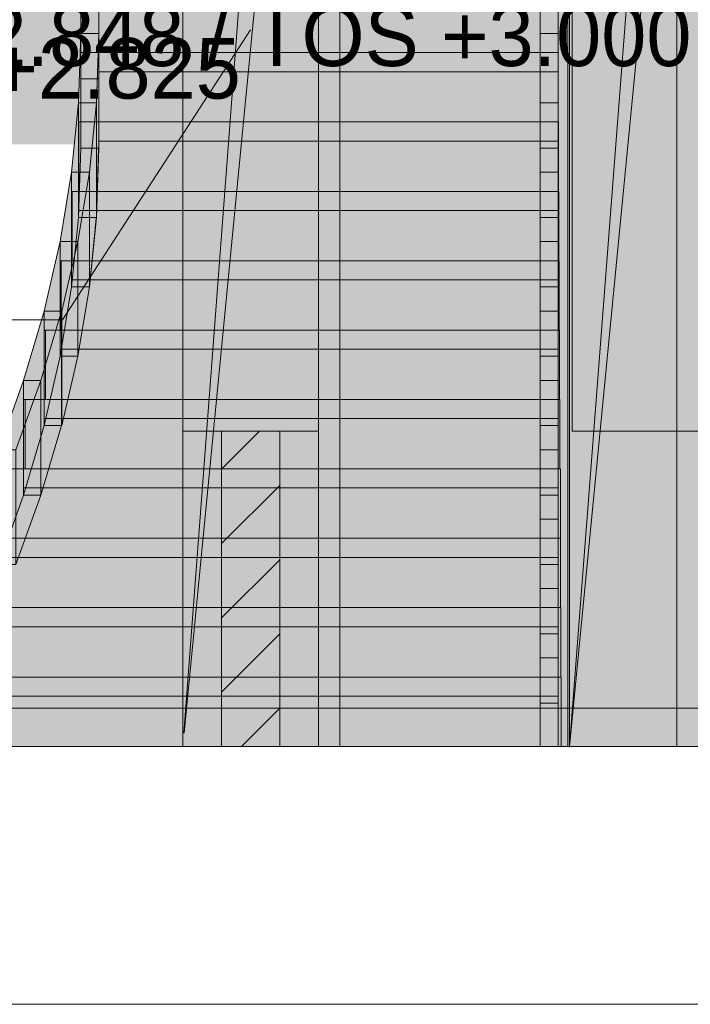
# Model space of a CAD drawing. Header units: millimetres. Extents: x -925 to 33700, y -14775 to 19578.
# Tile 58 of 163: x 11008 to 12764, y -775 to 1802. Entities that reach past the tile are written whole.
import ezdxf

# ---------------------------------------------------------------- set-up
doc = ezdxf.new("R2010")
doc.units = ezdxf.units.MM
doc.linetypes.add('DASHED', pattern=[1.524, 1.27, -0.254])
for name, color, linetype in [('FILL-C_BDBDBF', 7, 'Continuous'), ('FILL-EPS', 7, 'Continuous'), ('FILL-INK', 7, 'Continuous'), ('FILL-WHITE', 7, 'Continuous'), ('LINE-CORE', 7, 'Continuous'), ('LINE-INK', 7, 'Continuous'), ('LINE-STEEL-DASH', 7, 'DASHED'), ('LINE-STEEL_GREY', 7, 'Continuous'), ('TEXT-INK', 7, 'Continuous')]:
    doc.layers.add(name, color=color, linetype=linetype)

msp = doc.modelspace()

# ---------------------------------------------------------------- hatches: boundary and pattern name
at = {"layer": 'FILL-C_BDBDBF', "true_color": 0xbdbdbf}
h = msp.add_hatch(color=9, dxfattribs=at)
h.dxf.hatch_style = 1
h.paths.add_polyline_path([(11536.5, 725), (11688.9, 725), (11688.9, -100), (11542.5, -100), (11536.5, -100)])
at = {"layer": 'FILL-EPS', "true_color": 0xccffff}
h = msp.add_hatch(color=7, dxfattribs=at)
h.dxf.hatch_style = 1
h.paths.add_polyline_path([(11434.9, 618), (11434.9, 725), (11536.5, 725), (11536.5, -100), (11434.9, -100)])
h = msp.add_hatch(color=7, dxfattribs=at)
h.dxf.hatch_style = 1
h.paths.add_polyline_path([(11790.5, 725), (11790.5, 618), (11790.5, -100), (11688.9, -100), (11688.9, 725), (11718.7, 725)])
at = {"layer": 'FILL-INK', "true_color": 0x1a1a1f}
h = msp.add_hatch(color=250, dxfattribs=at)
h.dxf.hatch_style = 1
h.paths.add_polyline_path([(11612.2, 1775), (11556.9, 1602.3), (11477.1, 1654)])
at = {"layer": 'FILL-WHITE', "true_color": 0xffffff}
h = msp.add_hatch(color=7, dxfattribs=at)
h.dxf.hatch_style = 1
h.paths.add_polyline_path([(7261, 3557.6), (7261, 3498.7), (11696, 3498.7), (11696, 3557.6), (12447.2, 3557.6), (12447.2, -100), (11846, -100), (11846, 2825.5), (7110.5, 2825.5), (7110.5, -100), (6508.8, -100), (6508.8, 3557.6)])
h = msp.add_hatch(color=7, dxfattribs=at)
h.dxf.hatch_style = 1
h.paths.add_polyline_path([(11434.9, 3198.7), (11434.9, 3557.6), (11790.5, 3557.6), (11790.5, -100), (11434.9, -100), (11434.9, 3198.7)])
h = msp.add_hatch(color=7, dxfattribs=at)
h.dxf.hatch_style = 1
h.paths.add_polyline_path([(11434.9, 3557.6), (11790.5, 3557.6), (11790.5, -100), (11434.9, -100), (11434.9, 3198.7), (11685.2, 3198.7), (11685.2, 3351.3), (11434.9, 3351.3)])
h = msp.add_hatch(color=7, dxfattribs=at)
h.dxf.hatch_style = 1
h.paths.add_polyline_path([(11434.9, 3557.6), (11790.5, 3557.6), (11790.5, -100), (11434.9, -100), (11434.9, 3198.7), (11685.2, 3198.7), (11685.2, 3197.1), (11685.1, 3197.1), (11437.6, -64.3), (11438.4, -64.4), (11790.5, 3557.5), (11790.4, 3557.5), (11685.2, 3351.3), (11434.9, 3351.3), (11434.9, 3557.6)])
h = msp.add_hatch(color=7, dxfattribs=at)
h.dxf.hatch_style = 1
h.paths.add_polyline_path([(13802.9, 3557.6), (13802.9, -100), (11790.5, -100), (11790.5, 3557.6)])
h.paths.add_polyline_path([(13139.2, 725), (13139.2, 2825), (12454.2, 2825), (12454.2, 725)], flags=0)
h = msp.add_hatch(color=7, dxfattribs=at)
h.dxf.hatch_style = 1
h.paths.add_polyline_path([(11790.5, 3557.6), (13802.9, 3557.6), (13802.9, -100), (11790.5, -100)])
h.paths.add_polyline_path([(13139.2, 2825), (12454.2, 2825), (12454.2, 725), (13139.2, 725)], flags=0)
h = msp.add_hatch(color=7, dxfattribs=at)
h.dxf.hatch_style = 1
h.paths.add_polyline_path([(12447.2, 3557.6), (12447.4, 3557.6), (12447.4, 3558), (12447.4, 3557.6), (12803, 3557.6), (12803, -100), (12447.4, -100), (12447.3, -101.6), (12447.3, -101.6), (12447.3, -101.6), (12447.2, -101.6), (12447.2, 3198.7), (12447.4, 3198.7), (12697.2, 3198.7), (12697.2, 3351.3), (12447.2, 3351.3)])
h = msp.add_hatch(color=7, dxfattribs=at)
h.dxf.hatch_style = 1
h.paths.add_polyline_path([(12803, 3557.6), (12803, -100), (12447.2, -100), (12447.2, 3557.6)])
h = msp.add_hatch(color=7, dxfattribs=at)
h.dxf.hatch_style = 1
h.paths.add_polyline_path([(12447.4, 3198.7), (12701.4, 3198.7), (12701.4, 3351.3), (12447.4, 3351.3), (12447.4, 3557.6), (12803, 3557.6), (12803, -100), (12803.1, -101.6), (12803, -100), (12447.4, -100), (12447.4, 3198.7)])
h = msp.add_hatch(color=7, dxfattribs=at)
h.dxf.hatch_style = 1
h.paths.add_polyline_path([(12447.4, 3557.6), (12803, 3557.6), (12803, -100), (12447.4, -100), (12447.4, 3198.7), (12701.4, 3198.7), (12701.4, 3351.3), (12447.4, 3351.3)])
h = msp.add_hatch(color=7, dxfattribs=at)
h.dxf.hatch_style = 1
h.paths.add_polyline_path([(12803, -100), (12447.4, -100), (12803, 3557.4), (12802.9, 3557.4), (12701.4, 3351.3), (12447.4, 3557.6), (12803, 3557.6)])
h = msp.add_hatch(color=7, dxfattribs=at)
h.dxf.hatch_style = 1
h.paths.add_polyline_path([(12701.4, 3198.7), (12701.4, 3351.3), (12803, 3557.6), (12447.4, -100)])
h = msp.add_hatch(color=7, dxfattribs=at)
h.dxf.hatch_style = 1
h.paths.add_polyline_path([(6508.8, 3198.7), (12447.2, 3198.7), (12447.2, -100), (11846, -100), (11846, 2825.5), (7110.5, 2825.5), (7110.5, -100), (6508.8, -100), (6508.8, 3198.7)])
h = msp.add_hatch(color=7, dxfattribs=at)
h.dxf.hatch_style = 1
h.paths.add_polyline_path([(12447.4, 3200), (12447.4, 3198.7), (12728.8, 3198.7), (12728.8, -100), (12728.8, -100), (12728.8, -100.4), (12728.8, -100), (12443, -100), (12443, 3200)])
h = msp.add_hatch(color=7, dxfattribs=at)
h.dxf.hatch_style = 1
h.paths.add_polyline_path([(12443, 3200), (12728.8, 3200), (12728.8, -100), (12443, -100)])
h = msp.add_hatch(color=7, dxfattribs=at)
h.dxf.hatch_style = 1
h.paths.add_polyline_path([(12447.4, 3198.7), (12701.4, 3198.7), (12447.4, -100)])
h = msp.add_hatch(color=7, dxfattribs=at)
h.dxf.hatch_style = 1
h.paths.add_polyline_path([(12447.4, -100), (12447.4, 3198.7), (12803, 3198.7), (12803, -100), (12447.4, -100)])
h = msp.add_hatch(color=7, dxfattribs=at)
h.dxf.hatch_style = 1
h.paths.add_polyline_path([(11434.9, 725), (11434.9, 2825.5), (11790.5, 2825.5), (11790.5, 725)])
h = msp.add_hatch(color=7, dxfattribs=at)
h.dxf.hatch_style = 1
h.paths.add_polyline_path([(12443, -100), (12443, 2675.5), (12728.8, 2675.5), (12728.8, -100), (12443, -100)])
h = msp.add_hatch(color=7, dxfattribs=at)
h.dxf.hatch_style = 1
h.paths.add_polyline_path([(12443, 2675.5), (12728.8, 2675.5), (12728.8, -100), (12443, -100), (12443, 2675.5)])
h = msp.add_hatch(color=7, dxfattribs=at)
h.dxf.hatch_style = 1
h.paths.add_polyline_path([(12443, -100), (12443, 2675.5), (12728.8, 2675.5), (12728.8, -100), (12443, -100)])
h = msp.add_hatch(color=7, dxfattribs=at)
h.dxf.hatch_style = 1
h.paths.add_polyline_path([(12443, 2675.5), (12728.8, 2675.5), (12728.8, -100), (12443, -100), (12443, 2675.5)])
h = msp.add_hatch(color=7, dxfattribs=at)
h.dxf.hatch_style = 1
h.paths.add_polyline_path([(11168, 1465.8), (11168, 1647.4), (11168, 1828.9), (11168, 2010.5), (11168, 2192.1), (11168, 2373.7), (11168, 2555.3), (11215, 2555.3), (11215, 2373.7), (11215, 2192.1), (11215, 2010.5), (11215, 1828.9), (11215, 1647.4), (11215, 1465.8)])
h = msp.add_hatch(color=7, dxfattribs=at)
h.dxf.hatch_style = 1
h.paths.add_polyline_path([(12371, 1465.8), (12371, 1647.4), (12371, 1828.9), (12371, 2010.5), (12371, 2192.1), (12371, 2373.7), (12371, 2555.3), (12418, 2555.3), (12418, 2373.7), (12418, 2192.1), (12418, 2010.5), (12418, 1828.9), (12418, 1647.4), (12418, 1465.8)])
h = msp.add_hatch(color=7, dxfattribs=at)
h.dxf.hatch_style = 1
h.paths.add_polyline_path([(10239.4, 1561.1), (13341.5, 1561.1), (13341.5, 2235.1), (10239.4, 2235.1)])
h = msp.add_hatch(color=7, dxfattribs=at)
h.dxf.hatch_style = 1
h.paths.add_polyline_path([(8917.8, 1476), (11726.2, 1476), (11726.2, 2150), (8917.8, 2150)])
h = msp.add_hatch(color=7, dxfattribs=at)
h.dxf.hatch_style = 1
h.paths.add_polyline_path([(11215, 1947.4), (11215, 1765.8), (11168, 1765.8), (11168, 1947.4)])
h = msp.add_hatch(color=7, dxfattribs=at)
h.dxf.hatch_style = 1
h.paths.add_polyline_path([(11168, 1847.4), (11168, 1947.4), (11215, 1947.4), (11215, 1897.4), (12418, 1897.4), (12418, 1665.8), (11215, 1665.8), (11215, 1647.4), (11168, 1647.4), (11168, 1715.8)])
h = msp.add_hatch(color=7, dxfattribs=at)
h.dxf.hatch_style = 1
h.paths.add_polyline_path([(12418, 1947.4), (12418, 1765.8), (12371, 1765.8), (12371, 1947.4)])
h = msp.add_hatch(color=7, dxfattribs=at)
h.dxf.hatch_style = 1
h.paths.add_polyline_path([(12418, 1897.4), (12418, 1715.8), (11168, 1715.8), (11168, 1897.4)])
h = msp.add_hatch(color=7, dxfattribs=at)
h.dxf.hatch_style = 1
h.paths.add_polyline_path([(11162, 1284.2), (11162, 1484.2), (11162, 1584.2), (11168, 1765.8), (11168, 1767.4), (11168, 1765.8), (11168, 1534.2), (11168, 1465.8), (11162, 1284.2), (11162, 1282.6)])
h = msp.add_hatch(color=7, dxfattribs=at)
h.dxf.hatch_style = 1
h.paths.add_polyline_path([(11215, 1765.8), (11209, 1584.2), (11162, 1584.2), (11168, 1765.8)])
h = msp.add_hatch(color=7, dxfattribs=at)
h.dxf.hatch_style = 1
h.paths.add_polyline_path([(11168, 1665.8), (11168, 1765.8), (11215, 1765.8), (11215, 1715.8), (12418, 1715.8), (12418, 1484.2), (11215, 1484.2), (11215, 1465.8), (11168, 1465.8), (11168, 1534.2)])
h = msp.add_hatch(color=7, dxfattribs=at)
h.dxf.hatch_style = 1
h.paths.add_polyline_path([(11215, 1765.8), (11215, 1465.8), (11168, 1465.8), (11168, 1765.8)])
h = msp.add_hatch(color=7, dxfattribs=at)
h.dxf.hatch_style = 1
h.paths.add_polyline_path([(11209, 1584.2), (11209, 1585.8), (11209, 1585.8), (11215, 1765.8), (11215, 1465.8), (11215, 1464.2), (11214.9, 1464.2), (11209, 1284.2)])
h = msp.add_hatch(color=7, dxfattribs=at)
h.dxf.hatch_style = 1
h.paths.add_polyline_path([(12418, 1765.8), (12418, 1584.2), (12371, 1584.2), (12371, 1765.8)])
h = msp.add_hatch(color=7, dxfattribs=at)
h.dxf.hatch_style = 1
h.paths.add_polyline_path([(12418, 1715.8), (12418, 1534.2), (11168, 1534.2), (11168, 1715.8)])
h = msp.add_hatch(color=7, dxfattribs=at)
h.dxf.hatch_style = 1
h.paths.add_polyline_path([(11144, 1302.6), (11144, 1402.6), (11162, 1584.2), (11162, 1352.6), (11162, 1284.2), (11144, 1102.6)])
h = msp.add_hatch(color=7, dxfattribs=at)
h.dxf.hatch_style = 1
h.paths.add_polyline_path([(11208.9, 1584.2), (11190.9, 1402.6), (11144, 1402.6), (11162, 1584.2)])
h = msp.add_hatch(color=7, dxfattribs=at)
h.dxf.hatch_style = 1
h.paths.add_polyline_path([(11162, 1584.2), (11209, 1584.2), (11209, 1284.2), (11162, 1284.2)])
h = msp.add_hatch(color=7, dxfattribs=at)
h.dxf.hatch_style = 1
h.paths.add_polyline_path([(11208.9, 1584.2), (11208.9, 1284.2), (11162, 1284.2), (11162, 1584.2)])
h = msp.add_hatch(color=7, dxfattribs=at)
h.dxf.hatch_style = 1
h.paths.add_polyline_path([(11190.9, 1402.6), (11190.9, 1404.2), (11191, 1404.2), (11208.9, 1584.2), (11208.9, 1284.2), (11208.9, 1282.6), (11208.7, 1282.6), (11190.9, 1102.6)])
h = msp.add_hatch(color=7, dxfattribs=at)
h.dxf.hatch_style = 1
h.paths.add_polyline_path([(12418, 1584.2), (12418, 1402.6), (12371, 1402.6), (12371, 1584.2)])
h = msp.add_hatch(color=7, dxfattribs=at)
h.dxf.hatch_style = 1
h.paths.add_polyline_path([(11162, 1534.2), (11162.9, 1534.2), (11162.9, 1352.6), (11162, 1352.6)])
h = msp.add_hatch(color=7, dxfattribs=at)
h.dxf.hatch_style = 1
h.paths.add_polyline_path([(11162, 1484.2), (11162, 1534.2), (12418, 1534.2), (12418, 1302.6), (11162, 1302.6), (11162, 1352.6)])
h = msp.add_hatch(color=7, dxfattribs=at)
h.dxf.hatch_style = 1
h.paths.add_polyline_path([(12418.9, 1534.2), (12418.9, 1352.6), (11162.9, 1352.6), (11162.9, 1534.2)])
h = msp.add_hatch(color=7, dxfattribs=at)
h.dxf.hatch_style = 1
h.paths.add_polyline_path([(12418.9, 1534.2), (12418.9, 1352.6), (12418, 1352.6), (12418, 1534.2)])
h = msp.add_hatch(color=7, dxfattribs=at)
h.dxf.hatch_style = 1
h.paths.add_polyline_path([(11215, 1465.8), (11209, 1284.2), (11162, 1284.2), (11168, 1465.8)])
h = msp.add_hatch(color=7, dxfattribs=at)
h.dxf.hatch_style = 1
h.paths.add_polyline_path([(12371, 1284.2), (12371, 1465.8), (12418, 1465.8), (12418, 1284.2)])
h = msp.add_hatch(color=7, dxfattribs=at)
h.dxf.hatch_style = 1
h.paths.add_polyline_path([(11114, 1121.1), (11114, 1221.1), (11144, 1402.6), (11144, 1171.1), (11144, 1102.6), (11114, 921.1)])
h = msp.add_hatch(color=7, dxfattribs=at)
h.dxf.hatch_style = 1
h.paths.add_polyline_path([(11144, 1402.6), (11190.7, 1402.6), (11160.7, 1221.1), (11114, 1221.1), (11144, 1402.6)])
h = msp.add_hatch(color=7, dxfattribs=at)
h.dxf.hatch_style = 1
h.paths.add_polyline_path([(11144, 1402.6), (11190.9, 1402.6), (11190.9, 1102.6), (11144, 1102.6)])
h = msp.add_hatch(color=7, dxfattribs=at)
h.dxf.hatch_style = 1
h.paths.add_polyline_path([(11190.7, 1402.6), (11190.7, 1102.6), (11144, 1102.6), (11144, 1402.6)])
h = msp.add_hatch(color=7, dxfattribs=at)
h.dxf.hatch_style = 1
h.paths.add_polyline_path([(11160.7, 1221.1), (11190.7, 1402.6), (11190.7, 1102.6), (11190.7, 1102.6), (11160.7, 921.1), (11160.7, 1221.1)])
h = msp.add_hatch(color=7, dxfattribs=at)
h.dxf.hatch_style = 1
h.paths.add_polyline_path([(12418, 1402.6), (12418, 1221.1), (12371, 1221.1), (12371, 1402.6)])
h = msp.add_hatch(color=7, dxfattribs=at)
h.dxf.hatch_style = 1
h.paths.add_polyline_path([(11144, 1352.6), (11145.8, 1352.6), (11145.8, 1171.1), (11144, 1171.1)])
h = msp.add_hatch(color=7, dxfattribs=at)
h.dxf.hatch_style = 1
h.paths.add_polyline_path([(11144, 1302.6), (11144, 1352.6), (12418, 1352.6), (12418, 1121.1), (11144, 1121.1), (11144, 1171.1)])
h = msp.add_hatch(color=7, dxfattribs=at)
h.dxf.hatch_style = 1
h.paths.add_polyline_path([(12419.8, 1352.6), (12419.8, 1171.1), (11145.8, 1171.1), (11145.8, 1352.6)])
h = msp.add_hatch(color=7, dxfattribs=at)
h.dxf.hatch_style = 1
h.paths.add_polyline_path([(12419.8, 1352.6), (12419.8, 1171.1), (12418, 1171.1), (12418, 1352.6)])
h = msp.add_hatch(color=7, dxfattribs=at)
h.dxf.hatch_style = 1
h.paths.add_polyline_path([(11208.9, 1284.2), (11190.9, 1102.6), (11144, 1102.6), (11162, 1284.2)])
h = msp.add_hatch(color=7, dxfattribs=at)
h.dxf.hatch_style = 1
h.paths.add_polyline_path([(12371, 1102.6), (12371, 1284.2), (12418, 1284.2), (12418, 1102.6)])
h = msp.add_hatch(color=7, dxfattribs=at)
h.dxf.hatch_style = 1
h.paths.add_polyline_path([(11072, 939.5), (11072, 1039.5), (11114, 1221.1), (11114, 989.5), (11114, 921.1), (11072, 739.5)])
h = msp.add_hatch(color=7, dxfattribs=at)
h.dxf.hatch_style = 1
h.paths.add_polyline_path([(11114, 1221.1), (11160.3, 1221.1), (11118.3, 1039.5), (11072, 1039.5)])
h = msp.add_hatch(color=7, dxfattribs=at)
h.dxf.hatch_style = 1
h.paths.add_polyline_path([(11114, 921.1), (11114, 1221.1), (11160.7, 1221.1), (11160.7, 921.1)])
h = msp.add_hatch(color=7, dxfattribs=at)
h.dxf.hatch_style = 1
h.paths.add_polyline_path([(11114, 1221.1), (11160.3, 1221.1), (11160.3, 921.1), (11114, 921.1), (11114, 1221.1)])
h = msp.add_hatch(color=7, dxfattribs=at)
h.dxf.hatch_style = 1
h.paths.add_polyline_path([(11160.3, 1221.1), (11160.3, 921.1), (11118.3, 739.5), (11118.3, 1039.5)])
h = msp.add_hatch(color=7, dxfattribs=at)
h.dxf.hatch_style = 1
h.paths.add_polyline_path([(12418, 1221.1), (12418, 1039.5), (12371, 1039.5), (12371, 1221.1)])
h = msp.add_hatch(color=7, dxfattribs=at)
h.dxf.hatch_style = 1
h.paths.add_polyline_path([(11114, 989.5), (11114, 1171.1), (11116.8, 1171.1), (11116.8, 989.5)])
h = msp.add_hatch(color=7, dxfattribs=at)
h.dxf.hatch_style = 1
h.paths.add_polyline_path([(11114, 1121.1), (11114, 1171.1), (12418, 1171.1), (12418, 939.5), (11114, 939.5), (11114, 989.5)])
h = msp.add_hatch(color=7, dxfattribs=at)
h.dxf.hatch_style = 1
h.paths.add_polyline_path([(11116.8, 1171.1), (12420.8, 1171.1), (12420.8, 989.5), (11116.8, 989.5), (11116.8, 1171.1)])
h = msp.add_hatch(color=7, dxfattribs=at)
h.dxf.hatch_style = 1
h.paths.add_polyline_path([(12420.8, 1171.1), (12420.8, 989.5), (12418, 989.5), (12418, 1171.1)])
h = msp.add_hatch(color=7, dxfattribs=at)
h.dxf.hatch_style = 1
h.paths.add_polyline_path([(11144, 1102.6), (11190.7, 1102.6), (11160.7, 921.1), (11114, 921.1), (11144, 1102.6)])
h = msp.add_hatch(color=7, dxfattribs=at)
h.dxf.hatch_style = 1
h.paths.add_polyline_path([(12371, 1102.6), (12418, 1102.6), (12418, 921.1), (12371, 921.1)])
h = msp.add_hatch(color=7, dxfattribs=at)
h.dxf.hatch_style = 1
h.paths.add_polyline_path([(11018, 757.9), (11018, 857.9), (11072, 1039.5), (11072, 807.9), (11072, 739.5), (11018, 557.9)])
h = msp.add_hatch(color=7, dxfattribs=at)
h.dxf.hatch_style = 1
h.paths.add_polyline_path([(11018, 857.9), (11072, 1039.5), (11117.9, 1039.5), (11063.9, 857.9)])
h = msp.add_hatch(color=7, dxfattribs=at)
h.dxf.hatch_style = 1
h.paths.add_polyline_path([(11063.9, 857.9), (11117.9, 1039.5), (11117.9, 739.5), (11063.9, 557.9)])
h = msp.add_hatch(color=7, dxfattribs=at)
h.dxf.hatch_style = 1
h.paths.add_polyline_path([(11072, 739.5), (11072, 1039.5), (11118.3, 1039.5), (11118.3, 739.5), (11072, 739.5)])
h = msp.add_hatch(color=7, dxfattribs=at)
h.dxf.hatch_style = 1
h.paths.add_polyline_path([(11117.9, 1039.5), (11117.9, 739.5), (11072, 739.5), (11072, 1039.5)])
h = msp.add_hatch(color=7, dxfattribs=at)
h.dxf.hatch_style = 1
h.paths.add_polyline_path([(12418, 1039.5), (12418, 857.9), (12371, 857.9), (12371, 1039.5)])
h = msp.add_hatch(color=7, dxfattribs=at)
h.dxf.hatch_style = 1
h.paths.add_polyline_path([(11072, 807.9), (11072, 989.5), (11075.7, 989.5), (11075.7, 807.9), (11072, 807.9)])
h = msp.add_hatch(color=7, dxfattribs=at)
h.dxf.hatch_style = 1
h.paths.add_polyline_path([(11072, 939.5), (11072, 989.5), (12418, 989.5), (12418, 757.9), (11072, 757.9), (11072, 807.9)])
h = msp.add_hatch(color=7, dxfattribs=at)
h.dxf.hatch_style = 1
h.paths.add_polyline_path([(11075.7, 989.5), (12421.7, 989.5), (12421.7, 807.9), (11075.7, 807.9)])
h = msp.add_hatch(color=7, dxfattribs=at)
h.dxf.hatch_style = 1
h.paths.add_polyline_path([(12418, 989.5), (12421.7, 989.5), (12421.7, 807.9), (12418, 807.9), (12418, 989.5)])
h = msp.add_hatch(color=7, dxfattribs=at)
h.dxf.hatch_style = 1
h.paths.add_polyline_path([(11114, 921.1), (11160.3, 921.1), (11118.3, 739.5), (11072, 739.5)])
h = msp.add_hatch(color=7, dxfattribs=at)
h.dxf.hatch_style = 1
h.paths.add_polyline_path([(12371, 739.5), (12371, 921.1), (12418, 921.1), (12418, 739.5)])
h = msp.add_hatch(color=7, dxfattribs=at)
h.dxf.hatch_style = 1
h.paths.add_polyline_path([(10953, 376.3), (10953, 576.3), (10953, 676.3), (11018, 857.9), (11018.2, 859.5), (11018, 857.9), (11018, 626.3), (11018, 557.9), (10953, 376.3), (10952.8, 374.7)])
h = msp.add_hatch(color=7, dxfattribs=at)
h.dxf.hatch_style = 1
h.paths.add_polyline_path([(10953, 676.3), (11018, 857.9), (11063.4, 857.9), (10998.4, 676.3)])
h = msp.add_hatch(color=7, dxfattribs=at)
h.dxf.hatch_style = 1
h.paths.add_polyline_path([(10998.4, 676.3), (11063.4, 857.9), (11063.4, 557.9), (10998.4, 376.3)])
h = msp.add_hatch(color=7, dxfattribs=at)
h.dxf.hatch_style = 1
h.paths.add_polyline_path([(11018, 557.9), (11018, 857.9), (11063.9, 857.9), (11063.9, 557.9)])
h = msp.add_hatch(color=7, dxfattribs=at)
h.dxf.hatch_style = 1
h.paths.add_polyline_path([(11063.4, 857.9), (11063.4, 557.9), (11018, 557.9), (11018, 857.9)])
h = msp.add_hatch(color=7, dxfattribs=at)
h.dxf.hatch_style = 1
h.paths.add_polyline_path([(12418, 857.9), (12418, 676.3), (12371, 676.3), (12371, 857.9)])
h = msp.add_hatch(color=7, dxfattribs=at)
h.dxf.hatch_style = 1
h.paths.add_polyline_path([(11018, 626.3), (11018, 807.9), (11022.7, 807.9), (11022.7, 626.3), (11018, 626.3)])
h = msp.add_hatch(color=7, dxfattribs=at)
h.dxf.hatch_style = 1
h.paths.add_polyline_path([(11018, 757.9), (11018, 807.9), (12418, 807.9), (12418, 576.3), (11018, 576.3), (11018, 626.3)])
h = msp.add_hatch(color=7, dxfattribs=at)
h.dxf.hatch_style = 1
h.paths.add_polyline_path([(12422.7, 807.9), (12422.7, 626.3), (11022.7, 626.3), (11022.7, 807.9)])
h = msp.add_hatch(color=7, dxfattribs=at)
h.dxf.hatch_style = 1
h.paths.add_polyline_path([(12418, 807.9), (12422.7, 807.9), (12422.7, 626.3), (12418, 626.3)])
h = msp.add_hatch(color=7, dxfattribs=at)
h.dxf.hatch_style = 1
h.paths.add_polyline_path([(11018, 557.9), (11072, 739.5), (11117.9, 739.5), (11063.9, 557.9)])
h = msp.add_hatch(color=7, dxfattribs=at)
h.dxf.hatch_style = 1
h.paths.add_polyline_path([(12371, 557.9), (12371, 739.5), (12418, 739.5), (12418, 557.9)])
h = msp.add_hatch(color=7, dxfattribs=at)
h.dxf.hatch_style = 1
h.paths.add_polyline_path([(12418, 676.3), (12418, 494.7), (12371, 494.7), (12371, 676.3)])
h = msp.add_hatch(color=7, dxfattribs=at)
h.dxf.hatch_style = 1
h.paths.add_polyline_path([(10953, 576.3), (10953, 626.3), (12418, 626.3), (12418, 394.7), (10953, 394.7), (10953, 444.7)])
h = msp.add_hatch(color=7, dxfattribs=at)
h.dxf.hatch_style = 1
h.paths.add_polyline_path([(12423.6, 626.3), (12423.6, 444.7), (10958.6, 444.7), (10958.6, 626.3)])
h = msp.add_hatch(color=7, dxfattribs=at)
h.dxf.hatch_style = 1
h.paths.add_polyline_path([(12423.6, 626.3), (12423.6, 444.7), (12418, 444.7), (12418, 626.3)])
h = msp.add_hatch(color=7, dxfattribs=at)
h.dxf.hatch_style = 1
h.paths.add_polyline_path([(10953, 376.3), (11018, 557.9), (11063.4, 557.9), (10998.4, 376.3)])
h = msp.add_hatch(color=7, dxfattribs=at)
h.dxf.hatch_style = 1
h.paths.add_polyline_path([(12371, 376.3), (12371, 557.9), (12418, 557.9), (12418, 376.3)])
h = msp.add_hatch(color=7, dxfattribs=at)
h.dxf.hatch_style = 1
h.paths.add_polyline_path([(12418, 494.7), (12418, 313.2), (12371, 313.2), (12371, 494.7)])
h = msp.add_hatch(color=7, dxfattribs=at)
h.dxf.hatch_style = 1
h.paths.add_polyline_path([(10876, 394.7), (10876, 444.7), (12418, 444.7), (12418, 213.2), (10876, 213.2), (10876, 263.2)])
h = msp.add_hatch(color=7, dxfattribs=at)
h.dxf.hatch_style = 1
h.paths.add_polyline_path([(12424.4, 444.7), (12424.4, 263.2), (10882.4, 263.2), (10882.4, 444.7)])
h = msp.add_hatch(color=7, dxfattribs=at)
h.dxf.hatch_style = 1
h.paths.add_polyline_path([(12424.4, 444.7), (12424.4, 263.2), (12418, 263.2), (12418, 444.7)])
h = msp.add_hatch(color=7, dxfattribs=at)
h.dxf.hatch_style = 1
h.paths.add_polyline_path([(12371, 194.7), (12371, 376.3), (12418, 376.3), (12418, 194.7)])
h = msp.add_hatch(color=7, dxfattribs=at)
h.dxf.hatch_style = 1
h.paths.add_polyline_path([(12418, 313.2), (12418, 131.6), (12371, 131.6), (12371, 313.2)])
h = msp.add_hatch(color=7, dxfattribs=at)
h.dxf.hatch_style = 1
h.paths.add_polyline_path([(10788, 213.2), (10788, 263.2), (12418, 263.2), (12418, 31.6), (10788, 31.6), (10788, 81.6)])
h = msp.add_hatch(color=7, dxfattribs=at)
h.dxf.hatch_style = 1
h.paths.add_polyline_path([(12425.2, 263.2), (12425.2, 81.6), (10795.2, 81.6), (10795.2, 263.2)])
h = msp.add_hatch(color=7, dxfattribs=at)
h.dxf.hatch_style = 1
h.paths.add_polyline_path([(12425.2, 263.2), (12425.2, 81.6), (12418, 81.6), (12418, 263.2)])
h = msp.add_hatch(color=7, dxfattribs=at)
h.dxf.hatch_style = 1
h.paths.add_polyline_path([(12371, 194.7), (12418, 194.7), (12418, 13.2), (12371, 13.2)])
h = msp.add_hatch(color=7, dxfattribs=at)
h.dxf.hatch_style = 1
h.paths.add_polyline_path([(12371, -100), (12371, 131.6), (12418, 131.6), (12418, -100)])
h = msp.add_hatch(color=7, dxfattribs=at)
h.dxf.hatch_style = 1
h.paths.add_polyline_path([(10688, 31.6), (10688, 81.6), (12418, 81.6), (12418, -100), (10688, -100)])
h = msp.add_hatch(color=7, dxfattribs=at)
h.dxf.hatch_style = 1
h.paths.add_polyline_path([(12425.9, 81.6), (12425.9, -100), (10695.9, -100), (10695.9, 81.6)])
h = msp.add_hatch(color=7, dxfattribs=at)
h.dxf.hatch_style = 1
h.paths.add_polyline_path([(12418, 81.6), (12425.9, 81.6), (12425.9, -100), (12418, -100), (12418, 81.6)])
h = msp.add_hatch(color=7, dxfattribs=at)
h.dxf.hatch_style = 1
h.paths.add_polyline_path([(12371, -100), (12371, 13.2), (12418, 13.2), (12418, -100)])

# ---------------------------------------------------------------- linework, layer by layer
at = {"layer": 'LINE-CORE', "lineweight": 5}
for points in [[(7261, 3557.6), (7261, 3498.7), (11696, 3498.7), (11696, 3557.6), (12447.2, 3557.6), (12447.2, -100), (11846, -100), (11846, 2825.5), (7110.5, 2825.5), (7110.5, -100), (6508.8, -100), (6508.8, 3557.6)], [(11434.9, 3198.7), (11434.9, 3557.6), (11434.9, 3557.6), (11790.5, 3557.6), (11790.5, -100), (11790.5, -100), (11434.9, -100), (11434.9, 3198.7), (11434.9, 3198.7)], [(11434.9, 3557.6), (11790.5, 3557.6), (11790.5, -100), (11434.9, -100), (11434.9, 3198.7), (11685.2, 3198.7), (11685.2, 3351.3), (11434.9, 3351.3)], [(11434.9, 3557.6), (11790.5, 3557.6), (11790.5, -100), (11434.9, -100), (11434.9, -100), (11434.9, 3198.7), (11685.2, 3198.7), (11685.2, 3197.1), (11685.1, 3197.1), (11437.6, -64.3), (11438.4, -64.4), (11790.5, 3557.5), (11790.4, 3557.5), (11685.2, 3351.3), (11434.9, 3351.3), (11434.9, 3557.6), (11434.9, 3557.6)], [(13802.9, 3557.6), (13802.9, -100), (11790.5, -100), (11790.5, 3557.6)], [(11790.5, 3557.6), (13802.9, 3557.6), (13802.9, -100), (11790.5, -100)], [(12447.2, 3557.6), (12447.4, 3557.6), (12447.4, 3558), (12447.4, 3557.6), (12803, 3557.6), (12803, -100), (12447.4, -100), (12447.3, -101.6), (12447.3, -101.6), (12447.3, -101.6), (12447.2, -101.6), (12447.2, 3198.7), (12447.4, 3198.7), (12697.2, 3198.7), (12697.2, 3351.3), (12447.2, 3351.3)], [(12803, 3557.6), (12803, -100), (12803, -100), (12447.2, -100), (12447.2, 3557.6), (12447.2, 3557.6)], [(12447.4, 3198.7), (12447.4, 3198.7), (12701.4, 3198.7), (12701.4, 3351.3), (12447.4, 3351.3), (12447.4, 3557.6), (12447.4, 3557.6), (12447.4, 3557.6), (12803, 3557.6), (12803, -100), (12803, -100), (12803.1, -101.6), (12803.1, -101.6), (12803, -100), (12447.4, -100), (12447.4, 3198.7), (12447.4, 3198.7)], [(12447.4, 3557.6), (12803, 3557.6), (12803, -100), (12447.4, -100), (12447.4, 3198.7), (12701.4, 3198.7), (12701.4, 3351.3), (12447.4, 3351.3)], [(12803, -100), (12447.4, -100), (12803, 3557.4), (12802.9, 3557.4), (12701.4, 3351.3), (12447.4, 3557.6), (12803, 3557.6)], [(12701.4, 3198.7), (12701.4, 3351.3), (12803, 3557.6), (12803, 3557.6), (12447.4, -100)], [(6508.8, 3198.7), (12447.2, 3198.7), (12447.2, -100), (11846, -100), (11846, 2825.5), (7110.5, 2825.5), (7110.5, -100), (6508.8, -100), (6508.8, -100), (6508.8, -100), (6508.8, -100), (6508.8, 3198.7), (6508.8, 3198.7)], [(12447.4, 3200), (12447.4, 3198.7), (12728.8, 3198.7), (12728.8, -100), (12728.8, -100), (12728.8, -100), (12728.8, -100.4), (12728.8, -100), (12443, -100), (12443, 3200)], [(12443, 3200), (12728.8, 3200), (12728.8, -100), (12443, -100)], [(12447.4, 3198.7), (12701.4, 3198.7), (12447.4, -100)], [(12447.4, -100), (12447.4, 3198.7), (12803, 3198.7), (12803, 3198.7), (12803, 3198.7), (12803, 3198.7), (12803, -100), (12447.4, -100), (12447.4, -100), (12447.4, -100)], [(11434.9, 725), (11434.9, 2825.5), (11790.5, 2825.5), (11790.5, 725), (11434.9, 725)], [(13139.2, 725), (13139.2, 2825), (12454.2, 2825), (12454.2, 725)], [(13139.2, 2825), (12454.2, 2825), (12454.2, 725), (13139.2, 725)], [(12443, -100), (12443, -100), (12443, 2675.5), (12728.8, 2675.5), (12728.8, 2675.5), (12728.8, 2675.5), (12728.8, 2675.5), (12728.8, -100), (12443, -100), (12443, -100)], [(12443, 2675.5), (12443, 2675.5), (12728.8, 2675.5), (12728.8, -100), (12728.8, -100), (12728.8, -100), (12728.8, -100), (12443, -100), (12443, 2675.5), (12443, 2675.5)], [(12443, -100), (12443, -100), (12443, 2675.5), (12728.8, 2675.5), (12728.8, 2675.5), (12728.8, 2675.5), (12728.8, 2675.5), (12728.8, -100), (12443, -100), (12443, -100)], [(12443, 2675.5), (12443, 2675.5), (12728.8, 2675.5), (12728.8, -100), (12728.8, -100), (12728.8, -100), (12728.8, -100), (12443, -100), (12443, 2675.5), (12443, 2675.5)], [(11215, 1947.4), (11215, 1765.8), (11215, 1765.8), (11168, 1765.8), (11168, 1947.4), (11168, 1947.4)], [(11168, 1847.4), (11168, 1947.4), (11168, 1947.4), (11215, 1947.4), (11215, 1947.4), (11215, 1897.4), (12418, 1897.4), (12418, 1665.8), (12418, 1665.8), (11215, 1665.8), (11215, 1647.4), (11215, 1647.4), (11168, 1647.4), (11168, 1647.4), (11168, 1715.8)], [(12418, 1947.4), (12418, 1765.8), (12418, 1765.8), (12371, 1765.8), (12371, 1947.4), (12371, 1947.4)], [(12418, 1897.4), (12418, 1715.8), (11168, 1715.8), (11168, 1897.4)], [(11162, 1284.2), (11162, 1484.2), (11162, 1484.2), (11162, 1584.2), (11168, 1765.8), (11168, 1767.4), (11168, 1765.8), (11168, 1534.2), (11168, 1534.2), (11168, 1465.8), (11162, 1284.2), (11162, 1282.6)], [(11215, 1765.8), (11209, 1584.2), (11162, 1584.2), (11168, 1765.8)], [(11168, 1665.8), (11168, 1765.8), (11215, 1765.8), (11215, 1765.8), (11215, 1715.8), (12418, 1715.8), (12418, 1484.2), (12418, 1484.2), (11215, 1484.2), (11215, 1465.8), (11168, 1465.8), (11168, 1465.8), (11168, 1534.2)], [(11215, 1765.8), (11215, 1465.8), (11168, 1465.8), (11168, 1765.8)], [(11209, 1584.2), (11209, 1584.2), (11209, 1585.8), (11209, 1585.8), (11215, 1765.8), (11215, 1465.8), (11215, 1465.8), (11215, 1464.2), (11214.9, 1464.2), (11209, 1284.2)], [(12418, 1765.8), (12418, 1584.2), (12418, 1584.2), (12371, 1584.2), (12371, 1765.8), (12371, 1765.8)], [(12418, 1715.8), (12418, 1534.2), (11168, 1534.2), (11168, 1715.8)], [(11144, 1302.6), (11144, 1302.6), (11144, 1402.6), (11162, 1584.2), (11162, 1352.6), (11162, 1352.6), (11162, 1284.2), (11144, 1102.6)], [(11208.9, 1584.2), (11190.9, 1402.6), (11144, 1402.6), (11162, 1584.2)], [(11162, 1584.2), (11209, 1584.2), (11209, 1284.2), (11162, 1284.2)], [(11208.9, 1584.2), (11208.9, 1284.2), (11162, 1284.2), (11162, 1584.2)], [(11190.9, 1402.6), (11190.9, 1402.6), (11190.9, 1404.2), (11191, 1404.2), (11208.9, 1584.2), (11208.9, 1284.2), (11208.9, 1284.2), (11208.9, 1282.6), (11208.7, 1282.6), (11190.9, 1102.6)], [(12418, 1584.2), (12418, 1402.6), (12418, 1402.6), (12371, 1402.6), (12371, 1584.2), (12371, 1584.2)], [(11162, 1534.2), (11162.9, 1534.2), (11162.9, 1352.6), (11162, 1352.6)], [(11162, 1484.2), (11162, 1534.2), (12418, 1534.2), (12418, 1302.6), (12418, 1302.6), (11162, 1302.6), (11162, 1352.6)], [(12418.9, 1534.2), (12418.9, 1352.6), (11162.9, 1352.6), (11162.9, 1534.2)], [(12418.9, 1534.2), (12418.9, 1352.6), (12418.9, 1352.6), (12418, 1352.6), (12418, 1534.2), (12418, 1534.2)], [(11215, 1465.8), (11209, 1284.2), (11162, 1284.2), (11168, 1465.8)], [(12371, 1284.2), (12371, 1465.8), (12418, 1465.8), (12418, 1465.8), (12418, 1284.2), (12371, 1284.2)], [(11114, 1121.1), (11114, 1121.1), (11114, 1221.1), (11144, 1402.6), (11144, 1171.1), (11144, 1171.1), (11144, 1102.6), (11114, 921.1)], [(11144, 1402.6), (11190.7, 1402.6), (11160.7, 1221.1), (11160.7, 1221.1), (11160.7, 1221.1), (11114, 1221.1), (11144, 1402.6), (11144, 1402.6)], [(11144, 1402.6), (11190.9, 1402.6), (11190.9, 1102.6), (11144, 1102.6)], [(11190.7, 1402.6), (11190.7, 1102.6), (11190.7, 1102.6), (11144, 1102.6), (11144, 1402.6), (11144, 1402.6)], [(11160.7, 1221.1), (11190.7, 1402.6), (11190.7, 1102.6), (11190.7, 1102.6), (11190.7, 1102.6), (11190.7, 1102.6), (11160.7, 921.1), (11160.7, 1221.1), (11160.7, 1221.1), (11160.7, 1221.1)], [(12418, 1402.6), (12418, 1221.1), (12371, 1221.1), (12371, 1402.6)], [(11144, 1352.6), (11145.8, 1352.6), (11145.8, 1171.1), (11144, 1171.1)], [(11144, 1302.6), (11144, 1352.6), (12418, 1352.6), (12418, 1121.1), (11144, 1121.1), (11144, 1171.1)], [(12419.8, 1352.6), (12419.8, 1171.1), (11145.8, 1171.1), (11145.8, 1352.6)], [(12419.8, 1352.6), (12419.8, 1171.1), (12418, 1171.1), (12418, 1352.6)], [(11208.9, 1284.2), (11190.9, 1102.6), (11144, 1102.6), (11162, 1284.2)], [(12371, 1102.6), (12371, 1284.2), (12418, 1284.2), (12418, 1284.2), (12418, 1102.6), (12371, 1102.6)], [(11072, 939.5), (11072, 1039.5), (11114, 1221.1), (11114, 989.5), (11114, 921.1), (11072, 739.5)], [(11114, 1221.1), (11160.3, 1221.1), (11118.3, 1039.5), (11118.3, 1039.5), (11072, 1039.5), (11114, 1221.1)], [(11114, 921.1), (11114, 1221.1), (11160.7, 1221.1), (11160.7, 1221.1), (11160.7, 921.1), (11114, 921.1)], [(11114, 1221.1), (11114, 1221.1), (11160.3, 1221.1), (11160.3, 921.1), (11160.3, 921.1), (11160.3, 921.1), (11160.3, 921.1), (11114, 921.1), (11114, 1221.1), (11114, 1221.1)], [(11160.3, 1221.1), (11160.3, 921.1), (11160.3, 921.1), (11118.3, 739.5), (11118.3, 1039.5), (11118.3, 1039.5)], [(12418, 1221.1), (12418, 1039.5), (12418, 1039.5), (12371, 1039.5), (12371, 1221.1), (12371, 1221.1)], [(11114, 989.5), (11114, 1171.1), (11116.8, 1171.1), (11116.8, 1171.1), (11116.8, 989.5), (11114, 989.5)], [(11114, 1121.1), (11114, 1171.1), (12418, 1171.1), (12418, 939.5), (11114, 939.5), (11114, 989.5)], [(11116.8, 1171.1), (12420.8, 1171.1), (12420.8, 989.5), (11116.8, 989.5), (11116.8, 1171.1), (11116.8, 1171.1)], [(12420.8, 1171.1), (12420.8, 989.5), (12420.8, 989.5), (12418, 989.5), (12418, 1171.1), (12418, 1171.1)], [(11144, 1102.6), (11190.7, 1102.6), (11160.7, 921.1), (11160.7, 921.1), (11160.7, 921.1), (11114, 921.1), (11144, 1102.6), (11144, 1102.6)], [(12371, 1102.6), (12418, 1102.6), (12418, 921.1), (12371, 921.1)], [(11018, 757.9), (11018, 857.9), (11072, 1039.5), (11072, 807.9), (11072, 739.5), (11018, 557.9)], [(11018, 857.9), (11072, 1039.5), (11117.9, 1039.5), (11063.9, 857.9)], [(11063.9, 857.9), (11063.9, 857.9), (11117.9, 1039.5), (11117.9, 739.5), (11117.9, 739.5), (11063.9, 557.9)], [(11072, 739.5), (11072, 739.5), (11072, 1039.5), (11118.3, 1039.5), (11118.3, 1039.5), (11118.3, 1039.5), (11118.3, 1039.5), (11118.3, 739.5), (11072, 739.5), (11072, 739.5)], [(11117.9, 1039.5), (11117.9, 739.5), (11117.9, 739.5), (11072, 739.5), (11072, 1039.5), (11072, 1039.5)], [(12418, 1039.5), (12418, 857.9), (12418, 857.9), (12371, 857.9), (12371, 1039.5), (12371, 1039.5)], [(11072, 807.9), (11072, 807.9), (11072, 989.5), (11075.7, 989.5), (11075.7, 989.5), (11075.7, 989.5), (11075.7, 989.5), (11075.7, 807.9), (11072, 807.9), (11072, 807.9)], [(11072, 939.5), (11072, 989.5), (12418, 989.5), (12418, 757.9), (11072, 757.9), (11072, 807.9)], [(11075.7, 989.5), (11075.7, 989.5), (12421.7, 989.5), (12421.7, 807.9), (12421.7, 807.9), (12421.7, 807.9), (11075.7, 807.9), (11075.7, 989.5)], [(12418, 989.5), (12418, 989.5), (12421.7, 989.5), (12421.7, 807.9), (12421.7, 807.9), (12421.7, 807.9), (12421.7, 807.9), (12418, 807.9), (12418, 989.5), (12418, 989.5)], [(11114, 921.1), (11160.3, 921.1), (11118.3, 739.5), (11118.3, 739.5), (11072, 739.5), (11114, 921.1)], [(12371, 739.5), (12371, 921.1), (12418, 921.1), (12418, 921.1), (12418, 739.5), (12371, 739.5)], [(10953, 376.3), (10953, 576.3), (10953, 576.3), (10953, 676.3), (11018, 857.9), (11018.2, 859.5), (11018, 857.9), (11018, 626.3), (11018, 626.3), (11018, 557.9), (10953, 376.3), (10952.8, 374.7)], [(10953, 676.3), (11018, 857.9), (11063.4, 857.9), (10998.4, 676.3)], [(10998.4, 676.3), (10998.4, 676.3), (10998.4, 676.3), (11063.4, 857.9), (11063.4, 557.9), (11063.4, 557.9), (11063.4, 557.9), (10998.4, 376.3)], [(11018, 557.9), (11018, 857.9), (11063.9, 857.9), (11063.9, 857.9), (11063.9, 557.9), (11018, 557.9)], [(11063.4, 857.9), (11063.4, 557.9), (11063.4, 557.9), (11018, 557.9), (11018, 857.9), (11018, 857.9)], [(12418, 857.9), (12418, 676.3), (12418, 676.3), (12371, 676.3), (12371, 857.9), (12371, 857.9)], [(11018, 626.3), (11018, 626.3), (11018, 807.9), (11022.7, 807.9), (11022.7, 807.9), (11022.7, 807.9), (11022.7, 807.9), (11022.7, 626.3), (11018, 626.3), (11018, 626.3)], [(11018, 757.9), (11018, 757.9), (11018, 757.9), (11018, 807.9), (12418, 807.9), (12418, 807.9), (12418, 807.9), (12418, 576.3), (12418, 576.3), (12418, 576.3), (11018, 576.3), (11018, 626.3)], [(12422.7, 807.9), (12422.7, 626.3), (11022.7, 626.3), (11022.7, 807.9)], [(12418, 807.9), (12418, 807.9), (12418, 807.9), (12422.7, 807.9), (12422.7, 626.3), (12422.7, 626.3), (12422.7, 626.3), (12422.7, 626.3), (12418, 626.3), (12418, 807.9)], [(11018, 557.9), (11072, 739.5), (11117.9, 739.5), (11063.9, 557.9)], [(12371, 557.9), (12371, 739.5), (12418, 739.5), (12418, 739.5), (12418, 557.9), (12371, 557.9)], [(12418, 676.3), (12418, 494.7), (12418, 494.7), (12371, 494.7), (12371, 676.3), (12371, 676.3)], [(10953, 576.3), (10953, 626.3), (12418, 626.3), (12418, 394.7), (10953, 394.7), (10953, 444.7)], [(12423.6, 626.3), (12423.6, 444.7), (10958.6, 444.7), (10958.6, 626.3)], [(12423.6, 626.3), (12423.6, 444.7), (12423.6, 444.7), (12418, 444.7), (12418, 626.3), (12418, 626.3)], [(10953, 376.3), (11018, 557.9), (11063.4, 557.9), (10998.4, 376.3)], [(12371, 376.3), (12371, 557.9), (12418, 557.9), (12418, 557.9), (12418, 376.3), (12371, 376.3)], [(12418, 494.7), (12418, 313.2), (12371, 313.2), (12371, 494.7)], [(10876, 394.7), (10876, 444.7), (12418, 444.7), (12418, 213.2), (10876, 213.2), (10876, 263.2)], [(12424.4, 444.7), (12424.4, 263.2), (10882.4, 263.2), (10882.4, 444.7)], [(12424.4, 444.7), (12424.4, 263.2), (12418, 263.2), (12418, 444.7)], [(12371, 194.7), (12371, 376.3), (12418, 376.3), (12418, 376.3), (12418, 194.7), (12371, 194.7)], [(12418, 313.2), (12418, 131.6), (12418, 131.6), (12371, 131.6), (12371, 313.2), (12371, 313.2)], [(10788, 213.2), (10788, 263.2), (12418, 263.2), (12418, 31.6), (10788, 31.6), (10788, 81.6)], [(12425.2, 263.2), (12425.2, 81.6), (10795.2, 81.6), (10795.2, 263.2)], [(12425.2, 263.2), (12425.2, 81.6), (12418, 81.6), (12418, 263.2)], [(12371, 194.7), (12418, 194.7), (12418, 13.2), (12371, 13.2)], [(12371, -100), (12371, 131.6), (12418, 131.6), (12418, 131.6), (12418, -100), (12371, -100)], [(10688, 31.6), (10688, 81.6), (12418, 81.6), (12418, -100), (10688, -100)], [(12425.9, 81.6), (12425.9, -100), (10695.9, -100), (10695.9, 81.6)], [(12418, 81.6), (12418, 81.6), (12425.9, 81.6), (12425.9, -100), (12425.9, -100), (12425.9, -100), (12425.9, -100), (12418, -100), (12418, 81.6), (12418, 81.6)], [(12371, -100), (12371, 13.2), (12418, 13.2), (12418, 13.2), (12418, -100), (12371, -100)]]:
    msp.add_lwpolyline(points, close=True, dxfattribs=at)
for points in [[(11215, 1828.9), (11215, 1647.4), (11215, 1647.4), (11215, 1465.8), (11168, 1465.8), (11168, 1465.8), (11168, 1647.4), (11168, 1647.4), (11168, 1828.9)], [(12418, 1828.9), (12418, 1647.4), (12418, 1647.4), (12418, 1465.8), (12371, 1465.8), (12371, 1465.8), (12371, 1647.4), (12371, 1647.4), (12371, 1828.9)]]:
    msp.add_lwpolyline(points, dxfattribs=at)
at = {"layer": 'LINE-INK', "lineweight": 5}
for p, q in [((11612.2, 1775), (11120.5, 1016.6)), ((11120.5, 1016.6), (10845.5, 1016.6)), ((1428, -775), (29003, -775))]:
    msp.add_line(p, q, dxfattribs=at)
for points in [[(11434.9, 618), (11434.9, 725), (11536.5, 725), (11536.5, -100), (11434.9, -100)], [(11434.9, 618), (11434.9, 725), (11536.5, 725), (11688.9, 725), (11718.7, 725), (11790.5, 725), (11790.5, 618), (11790.5, -100), (11688.9, -100), (11542.5, -100), (11536.5, -100), (11434.9, -100)], [(11536.5, 725), (11688.9, 725), (11688.9, -100), (11542.5, -100), (11536.5, -100)], [(11790.5, 725), (11790.5, 618), (11790.5, -100), (11688.9, -100), (11688.9, 725), (11718.7, 725)]]:
    msp.add_lwpolyline(points, close=True, dxfattribs=at)
at = {"layer": 'LINE-STEEL-DASH', "lineweight": 5}
msp.add_line((1027.9, 0), (29403.1, 0), dxfattribs=at)
at = {"layer": 'LINE-STEEL_GREY', "lineweight": 5}
for p, q in [((11536.5, 625.2), (11636.3, 725)), ((11536.5, 430.8), (11688.9, 583.2)), ((11536.5, 236.3), (11688.9, 388.7)), ((11536.5, 41.8), (11688.9, 194.2)), ((11589.1, -100), (11688.9, -0.2))]:
    msp.add_line(p, q, dxfattribs=at)

# ---------------------------------------------------------------- texts
at = {"layer": 'TEXT-INK'}
for s, p in [('BOS +2.848 / TOS +3.000', (10276.9, 1680.5)), ('SILL +0.725 / HEAD +2.825', (8955.3, 1595.4))]:
    msp.add_text(s, height=158.75, dxfattribs=at).set_placement(p)

doc.saveas('drawing.dxf')
